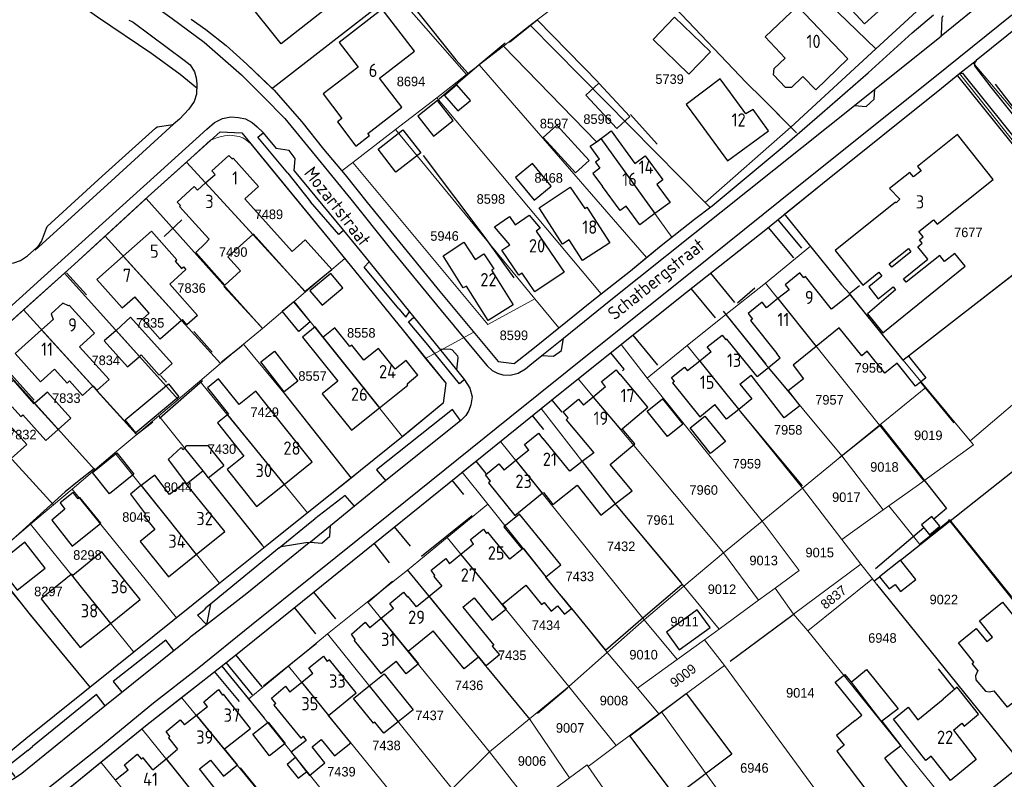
# Model space of a CAD drawing. Header units: metres. Extents: x 233829 to 239427, y 444283 to 448222.
# Tile 30 of 171: x 235442 to 235627, y 445077 to 445220. Entities that reach past the tile are written whole.
import ezdxf
from ezdxf.enums import TextEntityAlignment as Align

# ---------------------------------------------------------------- set-up
doc = ezdxf.new("R2010")
doc.units = ezdxf.units.M
doc.header["$MEASUREMENT"] = 0
for name, color, linetype in [('DAKRAND', 4, 'Continuous'), ('DAKRAND-BYG', 4, 'Continuous'), ('Goud-kadastrale grenzen', 13, 'Continuous'), ('HEG', 253, 'Continuous'), ('HEK', 253, 'Continuous'), ('HOOFDGEBOUW', 4, 'Continuous'), ('HUISNUMMER', 253, 'Continuous'), ('KANTVERH', 253, 'Continuous'), ('KNTONVERHARD', 253, 'Continuous'), ('MUUR', 253, 'Continuous'), ('RASTER', 253, 'Continuous'), ('STRAATNAAM', 253, 'Continuous'), ('TUSSENMUUR', 253, 'Continuous')]:
    doc.layers.add(name, color=color, linetype=linetype)
doc.layers.add('G01 kadestrale perceelsgrens', color=73, linetype='Continuous', lineweight=0)
doc.layers.add('Z01 perceelnummer', color=73, linetype='Continuous', lineweight=13)
doc.styles.get("Standard").update_dxf_attribs({"font": 'iso.shx'})
doc.styles.add('Styledgn001', font='dgn001.shx')

# ---------------------------------------------------------------- blocks, each defined once
blk = doc.blocks.new('A$C1532452F')
at = {"layer": 'G01 kadestrale perceelsgrens'}
for p, q in [((235537.78, 445219.238), (235555.001, 445232.326)), ((235489.423, 445207.512), (235512.342, 445225.308)), ((235512.342, 445225.308), (235525.836, 445209.945)), ((235594.008, 445223.364), (235602.898, 445214.758)), ((235602.898, 445214.758), (235611.297, 445222.507)), ((235532.747, 445215.286), (235537.78, 445219.238)), ((235537.78, 445219.238), (235570.742, 445185.836)), ((235528.198, 445211.777), (235532.747, 445215.286)), ((235586.901, 445200.021), (235602.898, 445214.758)), ((235525.836, 445209.945), (235528.198, 445211.777)), ((235528.198, 445211.777), (235559.689, 445175.484)), ((235621.204, 445212.122), (235635.284, 445195.522)), ((235520.2, 445205.556), (235525.836, 445209.945)), ((235630.748, 445194.907), (235618.66, 445210.16)), ((235578.501, 445208.419), (235581.623, 445205.37)), ((235489.218, 445207.329), (235489.423, 445207.512)), ((235512.439, 445199.587), (235520.2, 445205.556)), ((235520.2, 445205.556), (235551.162, 445168.681)), ((235581.623, 445205.37), (235586.901, 445200.021)), ((235504.411, 445193.389), (235512.439, 445199.587)), ((235512.439, 445199.587), (235538.678, 445167.706)), ((235570.742, 445185.836), (235586.901, 445200.021)), ((235473.081, 445193.476), (235495.475, 445169.02)), ((235502.303, 445191.825), (235504.411, 445193.389)), ((235457.735, 445179.536), (235465.471, 445186.618)), ((235465.471, 445186.618), (235487.356, 445162.162)), ((235571.691, 445184.909), (235570.742, 445185.836)), ((235585.727, 445183.636), (235590.586, 445177.603)), ((235457.735, 445179.536), (235479.499, 445155.524)), ((235582.126, 445170.676), (235590.586, 445177.603)), ((235590.586, 445177.603), (235596.433, 445170.342)), ((235495.475, 445169.02), (235502.905, 445175.297)), ((235502.905, 445175.297), (235502.961, 445175.228)), ((235608.068, 445156.2), (235633.965, 445176.29)), ((235442.354, 445165.633), (235450.082, 445172.564)), ((235450.082, 445172.564), (235471.528, 445148.79)), ((235493.371, 445167.243), (235495.475, 445169.02)), ((235574.644, 445164.747), (235582.126, 445170.676)), ((235582.126, 445170.676), (235603.564, 445143.911)), ((235596.433, 445170.342), (235597.933, 445168.7)), ((235487.356, 445162.162), (235493.371, 445167.243)), ((235493.371, 445167.243), (235513.75, 445141.75)), ((235538.678, 445167.706), (235543.173, 445162.246)), ((235597.933, 445168.7), (235608.068, 445156.2)), ((235442.354, 445165.633), (235463.701, 445142.178)), ((235567.349, 445158.953), (235574.644, 445164.747)), ((235483.83, 445159.183), (235487.356, 445162.162)), ((235518.087, 445156.497), (235527.163, 445161.446)), ((235434.713, 445158.722), (235455.824, 445135.524)), ((235479.499, 445155.524), (235483.83, 445159.183)), ((235483.83, 445159.183), (235491.419, 445150.047)), ((235546.822, 445152.636), (235554.954, 445159.145)), ((235554.954, 445159.145), (235559.826, 445152.772)), ((235559.826, 445152.772), (235567.349, 445158.953)), ((235567.349, 445158.953), (235589.07, 445132.062)), ((235612.301, 445151.054), (235608.068, 445156.2)), ((235475.609, 445152.238), (235479.499, 445155.524)), ((235582.183, 445155.388), (235596.521, 445138.153)), ((235546.822, 445152.636), (235574.237, 445119.935)), ((235559.826, 445152.772), (235581.465, 445125.845)), ((235427.051, 445151.807), (235448.039, 445128.947)), ((235471.528, 445148.79), (235475.609, 445152.238)), ((235475.609, 445152.238), (235495.854, 445127.419)), ((235603.564, 445143.911), (235612.301, 445151.054)), ((235620.685, 445140.982), (235612.301, 445151.054)), ((235467.841, 445145.675), (235471.528, 445148.79)), ((235491.419, 445150.047), (235504.069, 445133.972)), ((235532.195, 445140.891), (235539.859, 445147.055)), ((235539.859, 445147.055), (235553.985, 445128.893)), ((235463.701, 445142.178), (235467.841, 445145.675)), ((235467.841, 445145.675), (235476.126, 445135.322)), ((235596.521, 445138.153), (235603.564, 445143.911)), ((235611.959, 445133.45), (235603.564, 445143.911)), ((235459.6, 445138.714), (235463.701, 445142.178)), ((235532.195, 445140.891), (235525.015, 445135.116)), ((235532.195, 445140.891), (235559.278, 445107.31)), ((235455.824, 445135.524), (235459.6, 445138.714)), ((235459.6, 445138.714), (235479.289, 445114.17)), ((235589.07, 445132.062), (235596.521, 445138.153)), ((235604.298, 445128.002), (235596.521, 445138.153)), ((235451.537, 445131.902), (235455.824, 445135.524)), ((235495.854, 445127.419), (235504.069, 445133.972)), ((235525.015, 445135.116), (235529.852, 445129.046)), ((235448.039, 445128.947), (235451.537, 445131.902)), ((235451.537, 445131.902), (235471.194, 445107.668)), ((235581.465, 445125.845), (235589.07, 445132.062)), ((235589.07, 445132.062), (235596.52, 445122.393)), ((235605.322, 445128.73), (235610.907, 445132.702)), ((235610.907, 445132.702), (235611.959, 445133.45)), ((235443.704, 445125.285), (235448.039, 445128.947)), ((235522.188, 445122.763), (235529.852, 445129.046)), ((235529.852, 445129.046), (235542.966, 445112.639)), ((235553.985, 445128.893), (235566.759, 445113.624)), ((235604.298, 445128.002), (235605.322, 445128.73)), ((235605.322, 445128.73), (235610.738, 445122.039)), ((235596.52, 445122.393), (235604.298, 445128.002)), ((235437.538, 445120.076), (235443.704, 445125.285)), ((235443.704, 445125.285), (235463.123, 445101.183)), ((235574.237, 445119.935), (235581.465, 445125.845)), ((235514.723, 445116.651), (235522.188, 445122.763)), ((235522.188, 445122.763), (235545.057, 445094.757)), ((235479.289, 445114.17), (235487.673, 445120.888)), ((235596.52, 445122.393), (235600.1, 445117.747)), ((235574.237, 445119.935), (235566.759, 445113.624)), ((235580.79, 445110.975), (235574.237, 445119.935)), ((235454.912, 445094.594), (235435.397, 445118.268)), ((235587.394, 445108.339), (235600.1, 445117.747)), ((235600.1, 445117.747), (235602.278, 445115.04)), ((235507.19, 445110.658), (235514.723, 445116.651)), ((235566.759, 445113.624), (235559.278, 445107.31)), ((235573.415, 445105.547), (235566.759, 445113.624)), ((235590.075, 445105.2), (235602.278, 445115.04)), ((235602.278, 445115.04), (235603.02, 445114.011)), ((235603.02, 445114.011), (235629.684, 445080.991)), ((235518.644, 445111.833), (235529.691, 445098.258)), ((235580.79, 445110.975), (235583.969, 445113.281)), ((235583.969, 445113.281), (235587.394, 445108.339)), ((235499.635, 445104.656), (235507.19, 445110.658)), ((235507.19, 445110.658), (235530.145, 445082.475)), ((235573.415, 445105.547), (235580.79, 445110.975)), ((235587.394, 445108.339), (235590.075, 445105.2)), ((235463.123, 445101.183), (235471.194, 445107.668)), ((235552.319, 445101.167), (235559.278, 445107.31)), ((235565.482, 445099.821), (235559.278, 445107.31)), ((235492.269, 445098.572), (235499.635, 445104.656)), ((235499.635, 445104.656), (235523.091, 445075.467)), ((235570.631, 445103.538), (235573.415, 445105.547)), ((235590.075, 445105.2), (235618.264, 445070.456)), ((235565.482, 445099.821), (235570.631, 445103.538)), ((235574.394, 445098.702), (235570.631, 445103.538)), ((235545.057, 445094.757), (235552.319, 445101.167)), ((235552.319, 445101.167), (235557.996, 445094.417)), ((235484.788, 445092.394), (235492.269, 445098.572)), ((235492.269, 445098.572), (235514.88, 445070.805)), ((235557.996, 445094.417), (235565.482, 445099.821)), ((235562.545, 445089.955), (235574.394, 445098.702)), ((235574.394, 445098.702), (235603.589, 445058.886)), ((235529.691, 445098.258), (235537.644, 445088.652)), ((235545.057, 445094.757), (235537.644, 445088.652)), ((235545.057, 445094.757), (235554.024, 445083.649)), ((235557.996, 445094.417), (235562.054, 445089.592)), ((235472.133, 445092.644), (235490.46, 445070.47)), ((235484.788, 445092.394), (235487.728, 445088.781)), ((235562.054, 445089.592), (235554.024, 445083.649)), ((235562.545, 445089.955), (235562.054, 445089.592)), ((235562.545, 445089.955), (235591.531, 445049.889)), ((235487.728, 445088.781), (235506.629, 445065.222)), ((235537.644, 445088.652), (235530.145, 445082.475)), ((235545.195, 445077.532), (235537.644, 445088.652)), ((235456.963, 445080.488), (235464.667, 445086.762)), ((235464.667, 445086.762), (235481.846, 445065.467)), ((235530.145, 445082.475), (235523.091, 445075.467)), ((235530.145, 445082.475), (235536.201, 445074.662)), ((235554.024, 445083.649), (235548.692, 445079.703)), ((235448.316, 445073.445), (235456.963, 445080.488)), ((235456.963, 445080.488), (235473.099, 445060.665)), ((235545.195, 445077.532), (235548.503, 445079.975)), ((235548.692, 445079.703), (235548.503, 445079.975)), ((235618.264, 445070.456), (235630.404, 445080.028)), ((235548.692, 445079.703), (235551.527, 445075.602)), ((235537.957, 445072.185), (235545.195, 445077.532))]:
    blk.add_line(p, q, dxfattribs=at)
at = {"layer": 'G01 kadestrale perceelsgrens', "flags": 128}
for points in [[(235555.001, 445232.326), (235565.097, 445222.487), (235578.499, 445208.437), (235578.501, 445208.419)], [(235621.204, 445212.122), (235621.81, 445212.584), (235621.82, 445212.596), (235633.341, 445221.904), (235644.755, 445230.964), (235645.165, 445231.253), (235645.181, 445231.259)], [(235473.934, 445220.36), (235475.849, 445219.013), (235476.69, 445218.422), (235480.57, 445215.396), (235484.435, 445211.868), (235489.218, 445207.329)], [(235532.747, 445215.286), (235550.285, 445197.297), (235551.085, 445197.88), (235564.469, 445179.353)], [(235618.66, 445210.16), (235618.738, 445210.224), (235621.204, 445212.122)], [(235618.66, 445210.16), (235615.239, 445207.363), (235592.87, 445189.43), (235585.727, 445183.636)], [(235489.218, 445207.329), (235489.567, 445206.998), (235491.219, 445205.092), (235494.767, 445201.021), (235498.887, 445195.878), (235502.303, 445191.825)], [(235473.081, 445193.476), (235477.614, 445197.557), (235477.625, 445197.562)], [(235477.625, 445197.562), (235478.886, 445198.094), (235480.215, 445198.394), (235481.217, 445198.509), (235482.985, 445198.282), (235483.711, 445198), (235484.45, 445197.536), (235485.144, 445196.939)], [(235485.144, 445196.939), (235485.165, 445196.921), (235489.11, 445192.125), (235500.091, 445178.773), (235502.905, 445175.297)], [(235465.471, 445186.618), (235465.882, 445186.994), (235473.081, 445193.476)], [(235504.411, 445193.389), (235529.839, 445162.912), (235538.678, 445167.706)], [(235502.303, 445191.825), (235502.965, 445191.039), (235507.083, 445185.846), (235520.759, 445169.076), (235527.163, 445161.446)], [(235564.469, 445179.353), (235568.717, 445182.699), (235571.691, 445184.909)], [(235450.082, 445172.564), (235451.95, 445174.24), (235457.735, 445179.536)], [(235559.689, 445175.484), (235562.446, 445177.759), (235564.469, 445179.353)], [(235502.961, 445175.228), (235513.671, 445162.001), (235518.087, 445156.497)], [(235551.162, 445168.681), (235556.683, 445173.004), (235559.689, 445175.484)], [(235543.173, 445162.246), (235549.385, 445167.289), (235551.162, 445168.681)], [(235434.713, 445158.722), (235436.273, 445160.13), (235436.274, 445160.181), (235442.354, 445165.633)], [(235574.644, 445164.747), (235578.975, 445159.371), (235582.183, 445155.388)], [(235527.163, 445161.446), (235531.778, 445155.948), (235534.78, 445155.56), (235538.634, 445158.562), (235543.173, 445162.246)], [(235513.75, 445141.75), (235521.402, 445148.064), (235521.913, 445151.816), (235518.087, 445156.497)], [(235539.859, 445147.055), (235541.811, 445148.625), (235546.822, 445152.636)], [(235639.798, 445146.282), (235634.552, 445152.78), (235620.685, 445140.982)], [(235504.069, 445133.972), (235505.867, 445135.406), (235513.581, 445141.611), (235513.75, 445141.75)], [(235611.959, 445133.45), (235621.291, 445140.254), (235620.685, 445140.982)], [(235476.126, 445135.322), (235487.275, 445121.385), (235487.673, 445120.888)], [(235487.673, 445120.888), (235488.797, 445121.789), (235495.854, 445127.419)], [(235583.969, 445113.281), (235588.485, 445116.558), (235581.465, 445125.845)], [(235610.738, 445122.039), (235611.148, 445121.532), (235616.441, 445125.814)], [(235616.441, 445125.814), (235616.827, 445126.127), (235628.434, 445111.692), (235628.263, 445111.554), (235637.64, 445099.931), (235637.721, 445100.009), (235644.567, 445091.533)], [(235514.723, 445116.651), (235518.635, 445111.838), (235518.644, 445111.833)], [(235471.194, 445107.668), (235478.153, 445113.259), (235479.289, 445114.17)], [(235542.966, 445112.639), (235544.422, 445110.889), (235552.319, 445101.167)], [(235454.912, 445094.594), (235459.331, 445098.136), (235463.123, 445101.183)], [(235472.133, 445092.644), (235479.713, 445098.596), (235484.788, 445092.394)], [(235438.089, 445081.026), (235442.824, 445084.905), (235454.912, 445094.594)], [(235464.667, 445086.762), (235465.344, 445087.314), (235472.133, 445092.644)]]:
    blk.add_lwpolyline(points, dxfattribs=at)
at = {"layer": 'G01 kadestrale perceelsgrens', "style": 'Styledgn001'}
for s, rotation, p in [('8837', 38.3449, (235594.94, 445111.543)), ('9009', 37.67764, (235566.604, 445096.803))]:
    blk.add_text(s, height=1.8, rotation=rotation, dxfattribs=at).set_placement(p, align=Align.MIDDLE_CENTER)
at = {"layer": 'Z01 perceelnummer', "linetype": 'Continuous', "lineweight": 13, "style": 'Styledgn001'}
for s, p in [('5739', (235564.053, 445209.079)), ('8694', (235515.352, 445208.645)), ('8596', (235550.493, 445201.553)), ('8597', (235542.295, 445200.713)), ('8468', (235541.277, 445190.482)), ('8598', (235530.397, 445186.515)), ('7489', (235488.588, 445183.631)), ('5946', (235521.668, 445179.551)), ('7677', (235620.321, 445180.23)), ('7490', (235481.87, 445176.528)), ('7836', (235474.028, 445169.751)), ('7835', (235466.212, 445163.187)), ('8558', (235505.99, 445161.312)), ('8599', (235534.727, 445160.855)), ('7834', (235457.863, 445156.149)), ('8557', (235496.817, 445153.194)), ('7956', (235601.591, 445154.714)), ('7833', (235450.436, 445149.033)), ('7957', (235594.167, 445148.704)), ('7429', (235487.8, 445146.377)), ('7832', (235442.153, 445142.16)), ('7958', (235586.388, 445143.047)), ('9019', (235612.776, 445142.028)), ('7430', (235479.745, 445139.441)), ('7959', (235578.611, 445136.684)), ('9018', (235604.516, 445136.07)), ('8044', (235471.47, 445132.259)), ('7960', (235570.479, 445131.735)), ('9017', (235597.34, 445130.383)), ('8045', (235463.647, 445126.649)), ('7961', (235562.349, 445126.078)), ('7432', (235554.925, 445121.129)), ('9015', (235592.33, 445119.957)), ('8298', (235454.413, 445119.501)), ('9013', (235581.769, 445118.468)), ('7433', (235547.147, 445115.472)), ('8297', (235447.06, 445112.638)), ('9012', (235573.916, 445113.051)), ('9022', (235615.701, 445111.117)), ('9011', (235566.875, 445106.958)), ('7434', (235540.784, 445106.28)), ('6948', (235604.137, 445103.876)), ('7435', (235534.419, 445100.624)), ('9010', (235559.157, 445100.73)), ('7436', (235526.289, 445094.967)), ('9008', (235553.578, 445092.091)), ('9014', (235588.674, 445093.554)), ('7437', (235518.863, 445089.311)), ('9007', (235545.319, 445086.946)), ('7438', (235510.733, 445083.654)), ('9006', (235538.142, 445080.717)), ('6946', (235580.025, 445079.412)), ('7439', (235502.248, 445078.705))]:
    blk.add_text(s, height=1.8, dxfattribs=at).set_placement(p, align=Align.MIDDLE_CENTER)

msp = doc.modelspace()

# ---------------------------------------------------------------- linework, layer by layer
at = {"layer": 'DAKRAND'}
for p, q in [((235480.85, 445175.63), (235485.55, 445179.86)), ((235494.89, 445160.51), (235501.57, 445152.2)), ((235480.8, 445145.88), (235478.9, 445144.37)), ((235478.9, 445144.37), (235483.88, 445138.11)), ((235557.49, 445140.41), (235555.12, 445143.24)), ((235549.77, 445138.76), (235547.61, 445137.1)), ((235547.61, 445137.1), (235545.24, 445135.28)), ((235464.45, 445132.55), (235462.5, 445130.98)), ((235464.51, 445132.6), (235464.45, 445132.55)), ((235536.27, 445120.61), (235533.98, 445118.74)), ((235521.14, 445113.64), (235518.75, 445111.7)), ((235518.75, 445111.7), (235516.39, 445109.77)), ((235610.84, 445088.47), (235615.56, 445092.39)), ((235604.05, 445088.19), (235607.61, 445083.6)), ((235469.22, 445081.12), (235471.39, 445082.94)), ((235466.73, 445079.03), (235469.22, 445081.12)), ((235495.66, 445078.71), (235496.22, 445078.02))]:
    msp.add_line(p, q, dxfattribs=at)
for points in [[(235589.17, 445209.59), (235587, 445207.51), (235585.9, 445207.48), (235583.64, 445209.89), (235583.76, 445211.05), (235585.85, 445213.05)], [(235575.52, 445206.49), (235573.59, 445209.11), (235567.16, 445204.29), (235569.1, 445201.69)], [(235550.85, 445194.02), (235550.08, 445193.46), (235550.93, 445192.29), (235549.63, 445191.34), (235551.44, 445188.86)], [(235541.98, 445180.97), (235539.48, 445184.88), (235545.33, 445188.72), (235548.07, 445184.72)], [(235485.55, 445179.86), (235485.64, 445179.94), (235495.37, 445169.07), (235500.44, 445173.27), (235495.42, 445178.85), (235492.98, 445176.66), (235484.08, 445186.56)], [(235476.56, 445179.79), (235477.33, 445178.93), (235476.56, 445178.16)], [(235521.71, 445175.31), (235521.39, 445175.8), (235525.29, 445178.39), (235527.45, 445175.12), (235529.08, 445176.2), (235530.94, 445173.39), (235530.54, 445173.12)], [(235603.44, 445172.72), (235604.04, 445171.97), (235601.55, 445169.95), (235603.33, 445167.74), (235606.14, 445170.01), (235606.61, 445169.43), (235601.34, 445164.88), (235604.23, 445161.32), (235619.7, 445173.88), (235617.78, 445176.28), (235615.86, 445174.75), (235614.95, 445175.88), (235608.62, 445170.83), (235608.09, 445171.5), (235612.7, 445175.18), (235610.81, 445177.54), (235611.64, 445178.2), (235611.13, 445178.85)], [(235480.85, 445175.63), (235483.24, 445172.99), (235480.3, 445170.31), (235474.86, 445176.45), (235476.56, 445178.16)], [(235609.05, 445177.19), (235609.52, 445176.59), (235605.9, 445173.7), (235605.43, 445174.3)], [(235470.92, 445174.82), (235472.16, 445173.46), (235472.48, 445173.76)], [(235472.48, 445173.76), (235472.96, 445173.24), (235469.91, 445170.47), (235475.12, 445164.58), (235473.15, 445162.84), (235472.29, 445163.81), (235472.12, 445163.66)], [(235589.34, 445171.68), (235588.61, 445172.59), (235585.82, 445170.35), (235586.55, 445169.44)], [(235472.12, 445163.66), (235468.14, 445160.14), (235464.8, 445163.92), (235466.03, 445165.02), (235463.31, 445168.09)], [(235609.03, 445156.95), (235608.07, 445156.2), (235598.05, 445168.56)], [(235582.31, 445166.05), (235581.5, 445167.07), (235578.84, 445164.93), (235579.65, 445163.92)], [(235498.83, 445160.5), (235497.28, 445162.43), (235494.89, 445160.51)], [(235506.49, 445156.15), (235504.2, 445159.01), (235503.86, 445158.74), (235501.03, 445162.27), (235498.83, 445160.5)], [(235611.28, 445152.03), (235610.39, 445151.31), (235606.9, 445155.62), (235604.6, 445153.75), (235601.28, 445157.84), (235600.25, 445157.01), (235596, 445162.26), (235591.67, 445158.76)], [(235571.89, 445157.75), (235571.16, 445158.67), (235573.97, 445160.87), (235574.66, 445159.98)], [(235455.42, 445151.28), (235455.49, 445151.34), (235456.24, 445150.5), (235458.48, 445152.51), (235452.93, 445158.7)], [(235591.67, 445158.76), (235587.3, 445155.23), (235589.3, 445152.65), (235586.39, 445150.4)], [(235609.03, 445156.95), (235612.33, 445152.87), (235611.28, 445152.03)], [(235448.2, 445154.47), (235450.57, 445151.84), (235451.05, 445152.27), (235453.49, 445149.55), (235455.42, 445151.28)], [(235551.97, 445151.14), (235551.25, 445152.16), (235553.98, 445154.37), (235554.69, 445153.43)], [(235564.98, 445152.17), (235564.39, 445152.93), (235566.85, 445154.87), (235567.42, 445154.14)], [(235444.45, 445148.03), (235444.39, 445147.98), (235440.46, 445152.42), (235437.86, 445150.11)], [(235491.23, 445143.96), (235486.15, 445150.34), (235482.98, 445147.81), (235479.12, 445152.65), (235477.03, 445150.98), (235480.98, 445146.03), (235480.8, 445145.88)], [(235586.39, 445150.4), (235588.57, 445147.59), (235585.61, 445145.31), (235579.4, 445153.32)], [(235577.31, 445151.64), (235579.54, 445148.88), (235577.08, 445146.9)], [(235448.9, 445143.13), (235451.27, 445145.23), (235446.87, 445150.18), (235444.45, 445148.03)], [(235544.98, 445145.29), (235544.02, 445146.45), (235546.92, 445148.84), (235547.86, 445147.7)], [(235440.26, 445147.42), (235441.9, 445145.56), (235442.26, 445145.88), (235446.55, 445141.04), (235448.9, 445143.13)], [(235577.08, 445146.9), (235574.78, 445145.04), (235572.55, 445147.8)], [(235438.25, 445145.64), (235443.01, 445140.27), (235440.05, 445137.65), (235439.44, 445138.33), (235439.43, 445138.32)], [(235537.54, 445139.25), (235536.74, 445140.28), (235539.35, 445142.45), (235540.19, 445141.38)], [(235553.82, 445129.11), (235556.98, 445131.6), (235552.86, 445136.52), (235557.49, 445140.41)], [(235530.32, 445133.42), (235529.4, 445134.58), (235531.88, 445136.69), (235532.87, 445135.47)], [(235474.91, 445130.59), (235472.84, 445133.15), (235469.87, 445130.89), (235467.08, 445134.55), (235464.51, 445132.6)], [(235540.29, 445131.29), (235542.07, 445129.03), (235546.66, 445132.65), (235551.12, 445126.99), (235553.82, 445129.11)], [(235462.5, 445130.98), (235465.38, 445127.19), (235465.01, 445126.88), (235467.11, 445124.28)], [(235540.77, 445115.38), (235543.57, 445117.67), (235535.78, 445127.21), (235532.84, 445124.81), (235536.27, 445120.61)], [(235527.11, 445121.54), (235526.53, 445122.39), (235529.01, 445124.33), (235529.57, 445123.56)], [(235458.84, 445117.94), (235457.13, 445120.07), (235451.67, 445115.67), (235451.48, 445115.91), (235451.35, 445115.8)], [(235519.86, 445115.62), (235519.12, 445116.64), (235521.89, 445118.83), (235522.58, 445117.84)], [(235451.35, 445115.8), (235445.68, 445111.23), (235447.58, 445108.87)], [(235545.61, 445109.43), (235540.72, 445115.34), (235540.77, 445115.38)], [(235533.21, 445109.27), (235533.32, 445109.36), (235532.58, 445110.27), (235536.96, 445113.83), (235539.95, 445110.15), (235540.44, 445110.56), (235541.75, 445108.94), (235542.96, 445109.92), (235544.25, 445108.33), (235545.61, 445109.43)], [(235512.03, 445109.42), (235511.34, 445110.34), (235513.93, 445112.51), (235514.67, 445111.58)], [(235525.1, 445109.7), (235530.94, 445102.53), (235530.67, 445102.31), (235532, 445100.68), (235529.5, 445098.64), (235528.14, 445100.32), (235528.06, 445100.26)], [(235527.22, 445111.43), (235530.66, 445107.2), (235533.21, 445109.27)], [(235504.86, 445103.58), (235504.12, 445104.58), (235506.73, 445106.84), (235507.58, 445105.8)], [(235528.06, 445100.26), (235525.37, 445098.07), (235519.55, 445105.21)], [(235621.35, 445099.3), (235618.49, 445102.98), (235621.81, 445105.65), (235623.82, 445103.24), (235624.85, 445104.04)], [(235496.89, 445097.22), (235496.08, 445098.24), (235498.88, 445100.45), (235499.59, 445099.42)], [(235514.85, 445101.38), (235516.76, 445099.03), (235514.45, 445097.15), (235512.54, 445099.5)], [(235598.99, 445088.35), (235600.24, 445089.33), (235595.24, 445095.53), (235597.09, 445097.02), (235598.25, 445095.58)], [(235598.25, 445095.58), (235601.15, 445097.92), (235607.09, 445090.55), (235604.05, 445088.19)], [(235622.12, 445097.73), (235621.68, 445096.77), (235621.76, 445095.98), (235623.55, 445093.86), (235624.27, 445093.71), (235625.2, 445093.94)], [(235489.89, 445091.53), (235489.11, 445092.57), (235491.71, 445094.79), (235492.52, 445093.67)], [(235477.05, 445090.94), (235476.32, 445091.84), (235479.12, 445094.16), (235479.83, 445093.14)], [(235496.22, 445078.02), (235499.15, 445080.4), (235496.72, 445083.39), (235498.41, 445084.77), (235500.94, 445081.67), (235504.01, 445084.17), (235499.83, 445089.29)], [(235469.95, 445085.32), (235469.25, 445086.27), (235471.9, 445088.5), (235472.72, 445087.51)], [(235495.02, 445085.37), (235495.63, 445084.55), (235492.8, 445082.38), (235493.59, 445081.37)], [(235462.09, 445079.02), (235461.4, 445079.99), (235463.8, 445082), (235464.57, 445081.04)], [(235477.6, 445080.89), (235480.05, 445077.88), (235482.67, 445080.01), (235480.25, 445082.98)], [(235493.59, 445081.37), (235492, 445080.07), (235494.12, 445077.46), (235495.66, 445078.71)], [(235478.37, 445069.77), (235481.1, 445072.13), (235475.49, 445079.22)]]:
    msp.add_lwpolyline(points, dxfattribs=at)
at = {"layer": 'DAKRAND-BYG'}
for p, q in [((235462.52, 445164.24), (235459.8, 445161.79)), ((235477.18, 445134), (235480.1, 445136.33)), ((235476.13, 445135.32), (235477.18, 445134)), ((235607.53, 445118.51), (235603.61, 445115.4)), ((235507.49, 445094.88), (235510.3, 445097.14))]:
    msp.add_line(p, q, dxfattribs=at)
for points in [[(235565.01, 445220.74), (235571.74, 445214.2), (235567.66, 445210.01), (235560.94, 445216.56), (235565.01, 445220.74)], [(235526.54, 445205.04), (235524.01, 445207.98), (235521.65, 445206.02), (235524.18, 445203.08), (235526.54, 445205.04)], [(235548.27, 445206.07), (235554.1, 445199.77), (235556.55, 445202.03), (235550.72, 445208.34), (235548.27, 445206.07)], [(235519.59, 445198.36), (235523.32, 445201.32), (235520.34, 445205.07), (235516.61, 445202.11), (235519.59, 445198.36)], [(235517.18, 445195.2), (235512.52, 445191.58), (235509.16, 445195.9), (235513.82, 445199.52), (235517.18, 445195.2)], [(235546.32, 445191.41), (235540.27, 445198.07), (235542.83, 445200.4), (235548.88, 445193.75), (235546.32, 445191.41)], [(235541.77, 445188.93), (235538.22, 445193.19), (235535.03, 445190.53), (235538.58, 445186.28), (235541.77, 445188.93)], [(235498.61, 445166.51), (235502.53, 445169.78), (235500.26, 445172.51), (235496.33, 445169.24), (235498.61, 445166.51)], [(235494.2, 445161.6), (235491.08, 445165.38), (235493.22, 445167.15), (235496.34, 445163.38), (235494.2, 445161.6)], [(235464.22, 445156.89), (235464.53, 445157.17), (235467.95, 445153.36), (235470.36, 445155.52), (235462.52, 445164.24)], [(235459.8, 445161.79), (235457.58, 445159.8), (235461.99, 445154.89), (235464.22, 445156.89)], [(235491.46, 445150.23), (235487.06, 445155.83), (235489.62, 445157.84), (235494.01, 445152.24), (235491.46, 445150.23)], [(235471.65, 445149.28), (235463.52, 445142.49), (235461.52, 445144.92), (235469.65, 445151.71), (235471.65, 445149.28)], [(235566.57, 445144.11), (235563.69, 445141.78), (235559.83, 445146.55), (235562.72, 445148.88), (235566.57, 445144.11)], [(235567.92, 445143.41), (235570.7, 445145.66), (235574.56, 445140.88), (235571.78, 445138.63), (235567.92, 445143.41)], [(235469.63, 445137.45), (235472.06, 445139.74), (235472.4, 445139.38), (235472.67, 445139.64)], [(235472.67, 445139.64), (235473.14, 445140.08), (235477.1, 445140.09), (235480.1, 445136.33)], [(235455.34, 445135.01), (235459.93, 445138.71), (235463.16, 445134.71), (235458.57, 445131.01), (235455.34, 445135.01)], [(235469.63, 445137.45), (235473.09, 445132.89), (235476.13, 445135.32)], [(235451.56, 445121.19), (235456.94, 445125.51), (235452.99, 445130.34), (235452.67, 445130.05), (235451.72, 445131.28), (235449.26, 445129.33), (235450.18, 445128.14), (235447.71, 445126.04), (235451.56, 445121.19)], [(235613.02, 445123.31), (235614.96, 445124.91), (235613.43, 445126.76), (235611.49, 445125.16), (235613.02, 445123.31)], [(235441.19, 445112.89), (235446.46, 445117.05), (235442.63, 445121.89), (235437.36, 445117.72), (235441.19, 445112.89)], [(235607.57, 445112.64), (235610.41, 445114.91), (235607.53, 445118.51)], [(235603.61, 445115.4), (235605.43, 445113.12), (235606.51, 445113.97), (235607.57, 445112.64)], [(235565.86, 445101.66), (235571.68, 445105.88), (235569.27, 445109.2), (235563.45, 445104.98), (235565.86, 445101.66)], [(235510.3, 445097.14), (235515.75, 445090.37), (235512.94, 445088.1)], [(235512.94, 445088.1), (235510.26, 445085.95), (235508.56, 445088.06), (235508.28, 445087.84), (235504.53, 445092.49), (235507.49, 445094.88)], [(235565.15, 445074.05), (235556.59, 445085.48), (235567.2, 445093.42), (235575.76, 445081.99), (235565.15, 445074.05)], [(235488.73, 445081.72), (235485.58, 445085.77), (235488.48, 445088.04), (235491.64, 445083.99), (235488.73, 445081.72)]]:
    msp.add_lwpolyline(points, dxfattribs=at)
at = {"layer": 'HEG'}
for p, q in [((235489.42, 445207.51), (235512.85, 445225.72)), ((235618.26, 445209.69), (235630.14, 445194.93)), ((235581.63, 445205.38), (235587.97, 445198.97)), ((235556.67, 445202.45), (235561.73, 445196.82)), ((235450.45, 445172.63), (235454.24, 445168.5)), ((235480.1, 445170.07), (235487.11, 445162.48)), ((235576.82, 445166.99), (235580.09, 445169.78)), ((235574.13, 445165.37), (235582.18, 445155.4)), ((235435.22, 445158.86), (235444.37, 445148.65)), ((235467.97, 445145.26), (235476.07, 445152.35)), ((235611.28, 445152.03), (235617.57, 445144.37)), ((235491.42, 445150.05), (235504.07, 445133.97)), ((235577.35, 445146.49), (235589.05, 445132.49)), ((235477.39, 445133.75), (235487.27, 445121.39)), ((235553.98, 445128.89), (235566.22, 445114.27)), ((235517.34, 445119.29), (235526.87, 445126.95)), ((235616.58, 445126.16), (235644.32, 445091.39)), ((235514.66, 445116.72), (235518.64, 445111.84)), ((235507.14, 445110.53), (235511.86, 445114.56)), ((235603.02, 445114.01), (235629.68, 445080.99)), ((235487.55, 445094.85), (235497.54, 445102.93)), ((235479.72, 445098.6), (235487.73, 445088.78)), ((235529.69, 445098.26), (235537.74, 445088.53)), ((235539.19, 445089.7), (235544.8, 445094.5))]:
    msp.add_line(p, q, dxfattribs=at)
for points in [[(235571.96, 445245.44), (235554.99, 445232.32), (235565.1, 445222.49), (235578.5, 445208.44)], [(235533.92, 445216.01), (235539.11, 445220.23), (235550.67, 445208.44)], [(235517.63, 445194.69), (235529.04, 445179.49), (235534.74, 445171.69)], [(235455.74, 445135.77), (235452.56, 445133.25), (235450.24, 445131.41), (235442.2, 445124.11), (235435.75, 445118.42), (235439.19, 445113.9), (235443.6, 445108.24), (235454.9, 445094.55)], [(235483.19, 445079.42), (235490.46, 445070.47), (235498.73, 445059.33), (235506.53, 445065.13), (235512.27, 445069.23), (235522.86, 445075.66)]]:
    msp.add_lwpolyline(points, dxfattribs=at)
at = {"layer": 'HEK'}
for p, q in [((235625.35, 445208.13), (235634.88, 445195.75)), ((235602.54, 445114.56), (235603.61, 445115.4))]:
    msp.add_line(p, q, dxfattribs=at)
msp.add_lwpolyline([(235607.53, 445118.51), (235630.45, 445136.67), (235640.85, 445145.07)], dxfattribs=at)
at = {"layer": 'HOOFDGEBOUW'}
for p, q in [((235475.15, 445188.18), (235476.67, 445189.55)), ((235476.67, 445189.55), (235478.44, 445191.14)), ((235605.43, 445174.3), (235609.05, 445177.19)), ((235530.54, 445173.12), (235534.62, 445166.62)), ((235586.55, 445169.44), (235584.46, 445167.77)), ((235594.56, 445165.77), (235591.36, 445169.76)), ((235584.46, 445167.77), (235582.31, 445166.05)), ((235598.05, 445168.56), (235594.56, 445165.77)), ((235447.97, 445163.82), (235445.78, 445161.86)), ((235452.93, 445158.7), (235455.74, 445161.23)), ((235514.42, 445156.13), (235512.35, 445154.47)), ((235516.67, 445153.32), (235514.42, 445156.13)), ((235569.73, 445156.01), (235567.42, 445154.14)), ((235571.89, 445157.75), (235569.73, 445156.01)), ((235582.66, 445154.82), (235584.9, 445156.61)), ((235584.9, 445156.61), (235584.27, 445157.4)), ((235580.52, 445153.1), (235582.66, 445154.82)), ((235516.67, 445153.32), (235514.61, 445151.66)), ((235577.31, 445151.64), (235579.4, 445153.32)), ((235580.52, 445153.1), (235579.97, 445153.79)), ((235551.97, 445151.14), (235549.68, 445149.23)), ((235549.68, 445149.23), (235547.86, 445147.7)), ((235555.12, 445143.24), (235559.97, 445147.3)), ((235483.88, 445138.11), (235480.7, 445135.58)), ((235537.54, 445139.25), (235535.11, 445137.28)), ((235480.7, 445135.58), (235483.65, 445131.87)), ((235535.11, 445137.28), (235532.87, 445135.47)), ((235540.07, 445131.12), (235540.29, 445131.29)), ((235527.11, 445121.54), (235524.75, 445119.62)), ((235524.75, 445119.62), (235522.58, 445117.84)), ((235525.1, 445109.7), (235527.22, 445111.43)), ((235512.03, 445109.42), (235509.72, 445107.55)), ((235509.72, 445107.55), (235507.58, 445105.8)), ((235514.85, 445101.38), (235519.55, 445105.21)), ((235496.89, 445097.22), (235494.77, 445095.5)), ((235494.77, 445095.5), (235492.52, 445093.67)), ((235499.83, 445089.29), (235505.05, 445093.54)), ((235474.93, 445089.26), (235472.72, 445087.51)), ((235477.05, 445090.94), (235474.93, 445089.26)), ((235480.25, 445082.98), (235485.14, 445086.85)), ((235617.5, 445086.51), (235621.81, 445081.03)), ((235607.61, 445083.6), (235604.6, 445081.27)), ((235475.49, 445079.22), (235477.6, 445080.89)), ((235611.46, 445072.42), (235604.6, 445081.27)), ((235462.09, 445079.02), (235459.73, 445077.09))]:
    msp.add_line(p, q, dxfattribs=at)
for points in [[(235608.45, 445224.31), (235601.7, 445231.69), (235595.1, 445225.65), (235600.77, 445219.46), (235604.64, 445223), (235605.72, 445221.81), (235608.45, 445224.31)], [(235499.3, 445222.34), (235490.91, 445215.7), (235484.08, 445224.33), (235487.32, 445226.89)], [(235585.85, 445213.05), (235582.07, 445217.01), (235588.12, 445222.8), (235597.62, 445212.87), (235591.57, 445207.08), (235589.17, 445209.59)], [(235516.02, 445214.36), (235509.94, 445222.25), (235501.81, 445215.98), (235505.39, 445211.34), (235498.81, 445206.28), (235502.35, 445201.69), (235501.49, 445201.04), (235504.99, 445196.49), (235507.54, 445198.46), (235507.22, 445198.87), (235513.62, 445203.8), (235509.41, 445209.27), (235516.02, 445214.36)], [(235569.1, 445201.69), (235574.95, 445193.68), (235582.68, 445199.33), (235579.77, 445203.38), (235578.44, 445202.52), (235575.52, 445206.49)], [(235550.64, 445197.55), (235553.07, 445199.33), (235557.53, 445193.22), (235559.47, 445194.64), (235562.78, 445190.1), (235561.64, 445189.27), (235564.14, 445185.85), (235561.28, 445183.77)], [(235611.13, 445178.85), (235611.81, 445179.39), (235611.02, 445180.38), (235613.79, 445182.58), (235614.44, 445181.76), (235625, 445190.18), (235618.25, 445198.64), (235610.75, 445192.66), (235611.44, 445191.79), (235610.02, 445190.66), (235609.33, 445191.53), (235605.49, 445188.47), (235607.43, 445186.46), (235606.72, 445185.77), (235606.61, 445185.9), (235595.23, 445176.82), (235600.42, 445170.31), (235603.44, 445172.72)], [(235550.85, 445194.02), (235549.1, 445196.43), (235550.64, 445197.55)], [(235481.67, 445194.05), (235481.07, 445194.72), (235477.84, 445191.81), (235478.44, 445191.14)], [(235481.67, 445194.05), (235481.83, 445194.19), (235486.63, 445188.86), (235484.08, 445186.56)], [(235475.15, 445188.18), (235474.54, 445188.85), (235471.31, 445185.94), (235471.91, 445185.27)], [(235561.28, 445183.77), (235558.42, 445181.68), (235555.88, 445185.17), (235554.74, 445184.34), (235551.44, 445188.86)], [(235476.56, 445179.79), (235471.76, 445185.13), (235471.91, 445185.27)], [(235548.07, 445184.72), (235548.48, 445184.99), (235552.82, 445178.28)], [(235544.17, 445172.72), (235538.68, 445169.01), (235536.28, 445172.56), (235535.67, 445172.15), (235532.47, 445176.88), (235533.95, 445177.88), (235531.05, 445181.26), (235533.92, 445183.2), (235534.95, 445181.67), (235537.6, 445183.46), (235539.71, 445181), (235538.92, 445180.47), (235544.17, 445172.72)], [(235470.92, 445174.82), (235471.22, 445175.09), (235466.48, 445180.44), (235461.17, 445175.75)], [(235552.82, 445178.28), (235547.64, 445174.93), (235545.13, 445178.82), (235543.89, 445178.02), (235541.98, 445180.97)], [(235461.17, 445175.75), (235456.21, 445171.35), (235460.95, 445166), (235463.31, 445168.09)], [(235534.62, 445166.62), (235529.87, 445163.64), (235525.79, 445170.13), (235525.2, 445169.76), (235521.71, 445175.31)], [(235591.36, 445169.76), (235589.63, 445171.92), (235589.34, 445171.68)], [(235450.83, 445166.39), (235449.79, 445166.89), (235447.59, 445164.91), (235447.97, 445163.82)], [(235455.74, 445161.23), (235450.98, 445166.53), (235450.83, 445166.39)], [(235579.65, 445163.92), (235579.28, 445163.62), (235584.27, 445157.4)], [(235445.78, 445161.86), (235440.81, 445157.4), (235445.56, 445152.1), (235448.2, 445154.47)], [(235579.97, 445153.79), (235574.84, 445160.14), (235574.66, 445159.98)], [(235512.35, 445154.47), (235509.23, 445158.35), (235506.49, 445156.15)], [(235559.97, 445147.3), (235554.78, 445153.5), (235554.69, 445153.43)], [(235501.57, 445152.2), (235498.64, 445149.84), (235504.17, 445142.98), (235509.4, 445147.19)], [(235509.4, 445147.19), (235514.75, 445151.49), (235514.61, 445151.66)], [(235564.98, 445152.17), (235564.62, 445151.88), (235569.74, 445145.53), (235572.55, 445147.8)], [(235544.98, 445145.29), (235544.58, 445144.95), (235549.77, 445138.76)], [(235491.47, 445132.8), (235496.76, 445137.01), (235491.23, 445143.96)], [(235545.24, 445135.28), (235540.27, 445141.45), (235540.19, 445141.38)], [(235483.65, 445131.87), (235486.23, 445128.63), (235491.47, 445132.8)], [(235530.32, 445133.42), (235529.94, 445133.11), (235534.91, 445126.96), (235540.07, 445131.12)], [(235474.92, 445119.61), (235480.28, 445123.95), (235474.91, 445130.59)], [(235467.11, 445124.28), (235464.34, 445122.04), (235469.71, 445115.4), (235474.92, 445119.61)], [(235533.98, 445118.74), (235529.85, 445123.79), (235529.57, 445123.56)], [(235458.74, 445106.63), (235464.33, 445111.13), (235458.84, 445117.94)], [(235519.86, 445115.62), (235519.65, 445115.46), (235521.14, 445113.64)], [(235516.39, 445109.77), (235514.82, 445111.7), (235514.67, 445111.58)], [(235624.85, 445104.04), (235622.4, 445107.08), (235626.73, 445110.59), (235638.34, 445096.26), (235635.46, 445093.94), (235634.98, 445093.82), (235634.57, 445094.09), (235633.43, 445095.49), (235627.7, 445090.85), (235625.2, 445093.94)], [(235447.58, 445108.87), (235453.07, 445102.06), (235458.74, 445106.63)], [(235504.86, 445103.58), (235504.63, 445103.4), (235509.69, 445097.18), (235512.54, 445099.5)], [(235505.05, 445093.54), (235500, 445099.76), (235499.59, 445099.42)], [(235622.12, 445097.73), (235621.05, 445099.06), (235621.35, 445099.3)], [(235485.14, 445086.85), (235480.04, 445093.3), (235479.83, 445093.14)], [(235617.5, 445086.51), (235619.09, 445087.83), (235619.52, 445087.28), (235622.21, 445089.52), (235618.21, 445094.59), (235615.56, 445092.39)], [(235489.89, 445091.53), (235489.55, 445091.24), (235494.6, 445085.03), (235495.02, 445085.37)], [(235621.81, 445081.03), (235616.98, 445077.02), (235613.33, 445081.66), (235612.31, 445080.82), (235606.21, 445088.57), (235608.96, 445090.85), (235610.84, 445088.47)], [(235598.99, 445088.35), (235595.51, 445085.5), (235596.92, 445083.7), (235595.53, 445082.54), (235601.75, 445074.33)], [(235469.95, 445085.32), (235469.67, 445085.1), (235471.39, 445082.94)], [(235466.73, 445079.03), (235464.89, 445081.29), (235464.57, 445081.04)]]:
    msp.add_lwpolyline(points, dxfattribs=at)
at = {"layer": 'KANTVERH'}
for p, q in [((235636.52, 445234.59), (235615.22, 445217.16)), ((235602.68, 445207.16), (235615.22, 445217.16)), ((235598.89, 445204.13), (235602.68, 445207.16)), ((235487.51, 445198.98), (235489.94, 445196.02)), ((235492.13, 445191.35), (235496.44, 445185.96)), ((235493.37, 445191.84), (235502.61, 445180.58)), ((235468.87, 445179.48), (235472.17, 445182.6)), ((235584.47, 445182.61), (235588.9, 445177.23)), ((235502.61, 445180.58), (235507.46, 445174.66)), ((235587.46, 445175.45), (235582.69, 445181.17)), ((235507.46, 445174.66), (235507.46, 445174.67)), ((235571.75, 445172.53), (235576.29, 445167.02)), ((235572.71, 445164.15), (235568.13, 445169.67)), ((235515.06, 445165.29), (235515.89, 445164.26)), ((235515.89, 445164.26), (235520.72, 445158.3)), ((235540.01, 445157.06), (235544.05, 445160.33)), ((235557.11, 445160.87), (235561.75, 445155.25)), ((235520.72, 445158.3), (235523.94, 445154.33)), ((235541.86, 445148.67), (235543.75, 445146.4)), ((235540.4, 445143.1), (235538.22, 445145.74)), ((235527.56, 445137.16), (235529.42, 445134.86)), ((235525.29, 445130.86), (235523.1, 445133.57)), ((235504.72, 445128.69), (235500.2, 445125.01)), ((235496.39, 445125.64), (235497.27, 445126.31)), ((235490.53, 445120.84), (235496.39, 445125.64)), ((235500.2, 445125.01), (235496.42, 445121.94)), ((235512.21, 445124.78), (235515.18, 445121.14)), ((235490.53, 445120.84), (235477.59, 445110.23)), ((235511.33, 445118.05), (235508.42, 445121.73)), ((235496.99, 445112.52), (235501.11, 445107.47)), ((235477.59, 445110.23), (235476.82, 445106.43)), ((235497.44, 445104.68), (235493.42, 445109.64)), ((235475.14, 445108.17), (235476.33, 445109.14)), ((235476.82, 445106.43), (235475.14, 445108.17)), ((235473.92, 445104.19), (235476.82, 445106.43)), ((235473.84, 445104.12), (235473.92, 445104.19)), ((235473.84, 445104.12), (235473.86, 445104.1)), ((235482.35, 445100.66), (235487.27, 445094.68)), ((235485.49, 445093.18), (235480.55, 445099.25)), ((235483.07, 445091.9), (235478.36, 445097.54)), ((235443.21, 445082.68), (235444.09, 445083.46))]:
    msp.add_line(p, q, dxfattribs=at)
for points in [[(235393.09, 445224.42), (235399.45, 445216.75), (235422.58, 445190.21), (235430.55, 445180.99), (235430.36, 445181.45), (235429.65, 445184.73), (235429.43, 445185.54), (235429, 445186.26), (235428.51, 445186.88), (235413.26, 445204.65), (235415.93, 445211.95), (235420.21, 445224.53), (235426.41, 445242.48), (235434.73, 445236.62), (235445.98, 445228.15), (235456.32, 445220.82), (235466.56, 445213.9), (235471.88, 445210.02), (235475.02, 445207.45)], [(235444.93, 445238.58), (235458.57, 445228.99), (235470.37, 445220.51), (235476.37, 445216.02), (235483.42, 445209.89), (235487.57, 445205.75), (235491.57, 445201.66)], [(235615.67, 445068.41), (235630.49, 445080.1), (235668.39, 445111.19), (235694.09, 445131.74), (235716.39, 445151.58), (235716.66, 445151.93), (235716.88, 445152.34), (235717.09, 445152.76), (235717.26, 445153.17), (235717.32, 445153.74), (235717.28, 445154.52), (235717.09, 445155.3), (235716.74, 445156.03), (235716.14, 445156.88), (235698.77, 445175.71), (235674.3, 445202.52), (235660.54, 445217.64), (235652.61, 445226.57)], [(235628.5, 445221.09), (235613.69, 445209.22), (235598.46, 445197), (235584.89, 445186.15), (235568.23, 445172.82), (235550.18, 445158.38), (235533.98, 445145.39), (235514.34, 445129.58), (235505.34, 445122.36), (235497.06, 445115.72), (235485.33, 445106.27), (235475.05, 445098.03), (235466.88, 445091.59), (235456.53, 445083.15), (235446.2, 445074.91)], [(235473.93, 445220.36), (235476.69, 445218.42), (235480.57, 445215.4), (235484.43, 445211.87), (235489.57, 445207), (235491.22, 445205.09), (235494.77, 445201.02), (235498.89, 445195.88), (235502.96, 445191.04), (235507.08, 445185.85), (235520.76, 445169.08), (235531.78, 445155.95), (235534.78, 445155.56), (235538.63, 445158.56), (235549.39, 445167.29), (235556.68, 445173), (235562.45, 445177.76), (235568.72, 445182.7), (235572.1, 445185.21), (235585.28, 445196.18), (235592.8, 445202.74), (235601.46, 445210.28), (235609.77, 445217.77), (235613.73, 445221.17)], [(235615.22, 445217.16), (235615.28, 445217.51), (235615.42, 445220.62), (235615.59, 445221.06)], [(235633.34, 445221.9), (235621.82, 445212.6), (235621.81, 445212.58)], [(235462.21, 445220.17), (235462.52, 445220.04), (235463.02, 445219.77), (235472.61, 445212.66), (235473.74, 445211.78), (235474.55, 445210.45), (235474.87, 445209.33), (235475.04, 445208.22), (235474.98, 445206.27), (235474.49, 445204.87), (235473.49, 445203.4), (235471.73, 445201.54), (235470.65, 445200.62)], [(235486.75, 445000), (235484.71, 445003.68), (235475.08, 445021.44), (235470.36, 445030.06), (235465.2, 445039.25), (235459.48, 445049.67), (235455.95, 445056), (235450.22, 445066.41), (235447.78, 445070.65), (235448.32, 445073.45), (235465.34, 445087.31), (235481.38, 445099.91), (235492.95, 445109.26), (235511.78, 445124.43), (235522.53, 445133.11), (235541.81, 445148.63), (235566.03, 445168.01), (235582.17, 445180.75), (235592.87, 445189.43), (235615.24, 445207.36), (235618.74, 445210.22), (235621.82, 445212.6)], [(235598.89, 445204.13), (235601.07, 445203.92), (235602.58, 445205.3), (235602.68, 445207.16)], [(235544.05, 445160.33), (235552.96, 445167.54), (235573.78, 445184.11), (235598.89, 445204.13)], [(235420.36, 445148.54), (235437.44, 445164.01), (235445.64, 445171.41), (235467.56, 445191.16), (235476.9, 445199.63), (235478.34, 445200.9), (235479.82, 445201.66), (235481.44, 445202.01), (235482.84, 445201.87), (235484.19, 445201.63), (235485.47, 445200.94), (235486.4, 445200.11), (235487.48, 445199.02), (235487.51, 445198.98)], [(235430.55, 445180.99), (235430.89, 445180.68), (235433.96, 445177.42), (235436.26, 445175.25), (235438.05, 445174.54), (235439.35, 445174.35), (235440.56, 445174.47), (235441.83, 445174.94), (235443.11, 445175.8), (235444.91, 445177.36), (235445.38, 445177.95), (235445.75, 445178.54), (235446.72, 445181.02), (235446.83, 445181.32), (235457.2, 445190.81), (235467.21, 445199.86), (235467.57, 445200.1), (235470.09, 445200.48), (235470.65, 445200.62), (235458.21, 445189.23), (235444.6, 445176.91)], [(235491.57, 445201.66), (235497.88, 445194), (235503.99, 445186.49), (235511.5, 445177.13), (235521.01, 445165.5), (235528.67, 445156.29), (235529.7, 445155.1), (235530.62, 445154.22), (235531.66, 445153.74), (235532.66, 445153.41), (235534.06, 445153.37), (235535.53, 445153.73), (235536.91, 445154.54), (235537.73, 445155.22), (235540.01, 445157.06)], [(235436.27, 445160.18), (235451.95, 445174.24), (235465.88, 445186.99), (235479.39, 445199.16), (235483.51, 445198.94), (235500.09, 445178.77), (235513.67, 445162), (235521.91, 445151.82), (235521.4, 445148.06), (235513.58, 445141.61), (235505.87, 445135.41), (235488.8, 445121.79), (235478.15, 445113.26), (235459.33, 445098.14), (235442.82, 445084.91), (235438.09, 445081.03), (235435.45, 445081.66), (235417.5, 445098.45), (235398, 445116.85), (235395.45, 445118.98), (235395.48, 445123.5), (235397.19, 445125.21), (235419.56, 445145.05), (235436.27, 445160.13)], [(235492.13, 445191.35), (235486.5, 445198.15), (235487.51, 445198.98)], [(235493.37, 445191.84), (235493.55, 445194.16), (235492.39, 445195.62), (235489.94, 445196.02)], [(235502.61, 445180.58), (235501.76, 445179.8), (235496.44, 445185.96)], [(235513.08, 445165.83), (235506.53, 445173.66), (235507.46, 445174.66)], [(235507.46, 445174.66), (235507.65, 445174.43), (235515.06, 445165.29)], [(235513.08, 445165.83), (235514.38, 445164.29), (235515.06, 445165.29)], [(235518.51, 445159.05), (235514.87, 445163.42), (235515.89, 445164.26)], [(235540.01, 445157.06), (235542.22, 445156.91), (235543.71, 445158.01), (235544.05, 445160.33)], [(235525.3, 445152.42), (235524.47, 445151.69), (235518.51, 445159.05)], [(235520.72, 445158.3), (235522.79, 445158.24), (235523.09, 445158.15), (235524.09, 445156.99), (235524.18, 445156.64), (235523.94, 445154.33)], [(235555.16, 445154.14), (235555.48, 445154.51), (235552.97, 445157.56)], [(235523.94, 445154.33), (235525.45, 445152.47), (235526.46, 445150.88), (235526.86, 445149.26), (235526.62, 445147.76), (235526.24, 445146.72), (235525.71, 445145.78), (235524.72, 445144.8), (235510.58, 445133.46), (235504.72, 445128.69)], [(235524.63, 445144.86), (235523.18, 445146.91), (235508.88, 445135.52), (235510.62, 445133.49)], [(235504.72, 445128.69), (235502.97, 445130.67), (235497.27, 445126.31)], [(235496.42, 445121.94), (235498.57, 445121.73), (235500.05, 445123.06), (235500.2, 445125.01)], [(235476.82, 445106.43), (235484.45, 445112.32), (235496.18, 445121.83)], [(235496.42, 445121.94), (235496.33, 445121.87), (235495.53, 445121.79), (235490.93, 445121.02), (235490.53, 445120.84)], [(235477.59, 445110.23), (235476.74, 445109.53), (235476.33, 445109.14)], [(235434.17, 445077.66), (235435.57, 445077.08), (235436.86, 445076.64), (235438.41, 445076.54), (235439.32, 445076.77), (235440.5, 445077.39), (235442.03, 445078.4), (235457.72, 445091.1), (235473.56, 445103.85), (235473.84, 445104.12)], [(235470.67, 445101.53), (235469.18, 445103.47), (235459.26, 445095.68), (235460.92, 445093.68)], [(235457.76, 445091.13), (235456.12, 445093.21), (235444.09, 445083.46)], [(235443.21, 445082.68), (235439.31, 445079.63), (235440.71, 445077.83)]]:
    msp.add_lwpolyline(points, dxfattribs=at)
at = {"layer": 'KNTONVERHARD'}
for points in [[(235621.81, 445212.58), (235621.46, 445212.15), (235621.49, 445211.6), (235624.54, 445207.59), (235634.38, 445195.36), (235635.18, 445195.23), (235635.23, 445195.29)], [(235618.74, 445210.22), (235619.19, 445210.21), (235635.52, 445189.9), (235641.32, 445182)]]:
    msp.add_lwpolyline(points, dxfattribs=at)
at = {"layer": 'MUUR'}
for p, q in [((235474.48, 445161.54), (235477.93, 445157.67)), ((235479.68, 445155.86), (235483.64, 445159.01)), ((235468.16, 445153.28), (235469.33, 445152.04)), ((235614.66, 445098.05), (235617.62, 445094.35))]:
    msp.add_line(p, q, dxfattribs=at)
msp.add_lwpolyline([(235456.22, 445150.37), (235463.67, 445142.21), (235466.7, 445144.59)], dxfattribs=at)
at = {"layer": 'RASTER'}
for p, q in [((235585.91, 445183.41), (235596.43, 445170.34)), ((235631.79, 445174.6), (235609.03, 445156.95)), ((235611.92, 445124.64), (235602.86, 445116.92)), ((235575.48, 445099.54), (235587.34, 445108.28))]:
    msp.add_line(p, q, dxfattribs=at)
for points in [[(235512.73, 445226.52), (235516.56, 445221.74), (235523.78, 445212.74), (235526.11, 445210.11)], [(235520.65, 445205.4), (235528.22, 445211.81), (235533.11, 445215.88)], [(235598.05, 445168.56), (235597.93, 445168.7), (235599.84, 445170.25)], [(235596.04, 445137.86), (235603.75, 445144.02), (235604.96, 445142.47), (235616.2, 445128.28), (235613.84, 445126.27)], [(235545.61, 445109.43), (235551.99, 445101.58), (235559.1, 445107.75), (235566.36, 445113.97)]]:
    msp.add_lwpolyline(points, dxfattribs=at)
at = {"layer": 'TUSSENMUUR'}
for p, q in [((235476.67, 445189.55), (235485.55, 445179.86)), ((235461.17, 445175.75), (235472.12, 445163.66)), ((235584.46, 445167.77), (235591.67, 445158.76)), ((235445.78, 445161.86), (235455.42, 445151.28)), ((235459.8, 445161.79), (235464.22, 445156.89)), ((235498.79, 445160.47), (235498.83, 445160.5)), ((235498.79, 445160.47), (235509.4, 445147.19)), ((235569.73, 445156.01), (235574.86, 445149.66)), ((235586.39, 445150.4), (235582.66, 445154.82)), ((235549.68, 445149.23), (235554.87, 445143.03)), ((235574.86, 445149.66), (235577.08, 445146.9)), ((235444.45, 445148.03), (235448.9, 445143.13)), ((235480.8, 445145.88), (235491.47, 445132.8)), ((235554.87, 445143.03), (235555.12, 445143.24)), ((235472.67, 445139.64), (235476.13, 445135.32)), ((235535.11, 445137.28), (235540.07, 445131.12)), ((235547.61, 445137.1), (235553.82, 445129.11)), ((235464.51, 445132.6), (235469.58, 445126.28)), ((235469.58, 445126.28), (235474.92, 445119.61)), ((235536.47, 445120.77), (235536.27, 445120.61)), ((235536.47, 445120.77), (235540.77, 445115.38)), ((235524.75, 445119.62), (235529.76, 445113.5)), ((235451.35, 445115.8), (235453.25, 445113.44)), ((235453.25, 445113.44), (235458.74, 445106.63)), ((235529.76, 445113.5), (235533.21, 445109.27)), ((235518.75, 445111.7), (235528.06, 445100.26)), ((235494.77, 445095.5), (235499.83, 445089.29)), ((235507.49, 445094.88), (235512.94, 445088.1)), ((235469.22, 445081.12), (235478.37, 445069.77)), ((235493.59, 445081.37), (235495.66, 445078.71))]:
    msp.add_line(p, q, dxfattribs=at)
for points in [[(235550.64, 445197.55), (235551.08, 445197.88), (235561.28, 445183.77)], [(235509.72, 445107.55), (235514.79, 445101.33), (235514.85, 445101.38)], [(235598.25, 445095.58), (235603.94, 445088.11), (235604.05, 445088.19)], [(235474.93, 445089.26), (235480.17, 445082.92), (235480.25, 445082.98)]]:
    msp.add_lwpolyline(points, dxfattribs=at)

# ---------------------------------------------------------------- block references
at = {"layer": 'Goud-kadastrale grenzen', "linetype": 'Continuous'}
msp.add_blockref('A$C1532452F', (0, 0), dxfattribs=at)

# ---------------------------------------------------------------- texts
at = {"layer": 'HUISNUMMER'}
for s, p in [('10', (235589.84, 445214.94)), ('6', (235507.39, 445209.48)), ('12', (235575.73, 445200.15)), ('14', (235558.22, 445191.27)), ('1', (235481.66, 445189.22)), ('16', (235555.13, 445188.98)), ('3', (235476.6, 445184.79)), ('3', (235610.43, 445184.72)), ('18', (235547.61, 445179.97)), ('20', (235537.56, 445176.46)), ('5', (235466.2, 445175.44)), ('7', (235461.08, 445170.88)), ('22', (235528.41, 445170.07)), ('9', (235589.54, 445166.73)), ('9', (235450.77, 445161.56)), ('11', (235584.36, 445162.58)), ('11', (235445.69, 445156.99)), ('13', (235574.85, 445154.9)), ('24', (235509.32, 445152.77)), ('15', (235569.74, 445150.77)), ('26', (235504.03, 445148.52)), ('17', (235554.83, 445148.27)), ('19', (235549.73, 445143.99)), ('28', (235491.32, 445138.37)), ('21', (235540.17, 445136.28)), ('30', (235486.07, 445134.16)), ('23', (235535.01, 445132.12)), ('32', (235474.92, 445125.11)), ('34', (235469.64, 445120.84)), ('25', (235529.8, 445118.64)), ('27', (235524.7, 445114.48)), ('36', (235458.79, 445112.28)), ('38', (235453.16, 445107.75)), ('29', (235514.8, 445106.52)), ('31', (235509.71, 445102.36)), ('33', (235499.91, 445094.52)), ('35', (235494.69, 445090.27)), ('37', (235480.06, 445088.1)), ('39', (235474.9, 445083.97)), ('22', (235614.41, 445083.93)), ('41', (235464.88, 445076.04))]:
    msp.add_text(s, height=2.5, dxfattribs=at).set_placement(p)
at = {"layer": 'STRAATNAAM'}
for s, rotation, p in [('Mozartstraat', 308.051, (235495.07, 445191.33)), ('Schatbergstraat', 38.624, (235553.67, 445163.57))]:
    msp.add_text(s, height=2.5, rotation=rotation, dxfattribs=at).set_placement(p)

doc.saveas('drawing.dxf')
